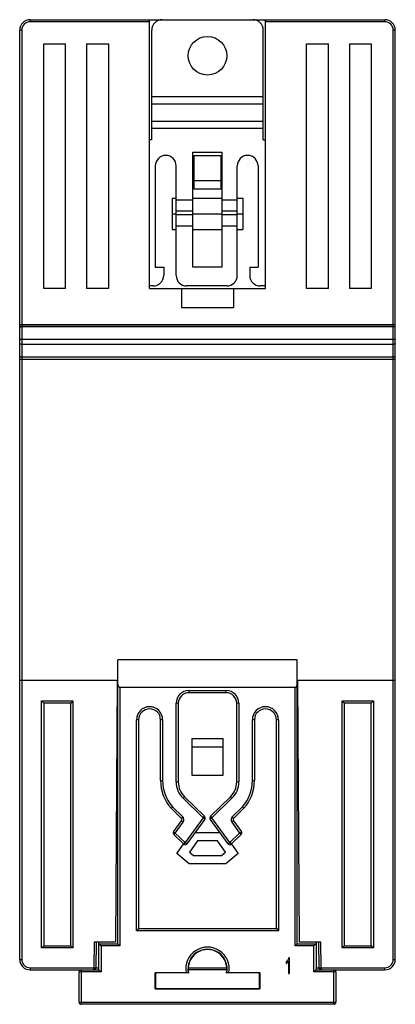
# Model space of a CAD drawing. Header units: millimetres. Extents: x 21.2 to 57.2, y 7.3 to 101.6.
import ezdxf

# ---------------------------------------------------------------- set-up
doc = ezdxf.new("R2010")
doc.units = ezdxf.units.MM
doc.header["$LTSCALE"] = 7.123502
doc.layers.get('0').update_dxf_attribs({"linetype": 'CONTINUOUS'})

msp = doc.modelspace()

# ---------------------------------------------------------------- linework, layer by layer
at = {"color": 7}
for p, q in [((22.17, 101.59), (22.17, 101.39)), ((22.17, 101.59), (56.17, 101.59)), ((33.62, 101.39), (22.17, 101.39)), ((33.62, 75.84), (33.62, 101.59)), ((44.72, 75.84), (44.72, 101.59)), ((56.17, 101.39), (44.72, 101.39)), ((56.17, 101.39), (56.17, 101.59)), ((21.17, 11.59), (21.17, 100.59)), ((21.37, 100.59), (21.17, 100.59)), ((21.37, 100.59), (21.37, 72.19)), ((33.82, 90.09), (33.82, 100.59)), ((44.52, 90.09), (44.52, 100.59)), ((56.97, 72.19), (56.97, 100.59)), ((57.17, 100.59), (56.97, 100.59)), ((57.17, 11.59), (57.17, 100.59)), ((23.47, 75.84), (23.47, 99.29)), ((23.47, 99.29), (25.57, 99.29)), ((25.57, 75.84), (25.57, 99.29)), ((27.57, 99.29), (27.57, 75.84)), ((27.57, 99.29), (29.67, 99.29)), ((29.67, 99.29), (29.67, 75.84)), ((48.67, 75.84), (48.67, 99.29)), ((48.67, 99.29), (50.77, 99.29)), ((50.77, 75.84), (50.77, 99.29)), ((52.77, 99.29), (52.77, 75.84)), ((52.77, 99.29), (54.87, 99.29)), ((54.87, 99.29), (54.87, 75.84)), ((33.82, 94.228), (44.52, 94.228)), ((44.52, 93.487), (33.82, 93.487)), ((33.82, 91.885), (44.52, 91.885)), ((44.52, 91.163), (33.82, 91.163)), ((33.82, 90.09), (33.62, 90.09)), ((44.52, 90.09), (44.72, 90.09)), ((37.77, 77.89), (37.77, 88.89)), ((37.77, 88.89), (40.57, 88.89)), ((40.57, 77.89), (40.57, 88.89)), ((37.87, 88.59), (37.87, 85.39)), ((37.87, 88.59), (40.47, 88.59)), ((40.47, 85.39), (40.47, 88.59)), ((34.17, 87.59), (34.17, 77.89)), ((36.17, 77.09), (36.17, 87.59)), ((42.02, 77.09), (42.02, 87.59)), ((44.02, 87.59), (44.02, 77.89)), ((37.87, 86.19), (40.47, 86.19)), ((37.87, 85.39), (40.47, 85.39)), ((35.77, 84.49), (35.77, 81.49)), ((35.77, 84.49), (36.17, 84.49)), ((36.17, 84.34), (37.77, 84.34)), ((37.77, 84.49), (40.57, 84.49)), ((40.57, 84.34), (42.02, 84.34)), ((42.02, 84.49), (42.57, 84.49)), ((42.57, 84.49), (42.57, 81.49)), ((35.77, 82.99), (36.17, 82.99)), ((36.17, 83.291), (37.77, 83.291)), ((37.77, 82.99), (40.57, 82.99)), ((40.57, 83.291), (42.02, 83.291)), ((42.02, 82.99), (42.57, 82.99)), ((37.77, 82.888), (36.17, 82.888)), ((42.02, 82.888), (40.57, 82.888)), ((35.77, 81.49), (36.17, 81.49)), ((36.17, 81.84), (37.77, 81.84)), ((37.77, 81.49), (40.57, 81.49)), ((40.57, 81.84), (42.02, 81.84)), ((42.02, 81.49), (42.57, 81.49)), ((34.17, 77.89), (34.97, 77.89)), ((34.97, 77.89), (34.97, 77.09)), ((40.57, 77.89), (37.77, 77.89)), ((43.22, 77.89), (43.22, 77.09)), ((43.22, 77.89), (44.02, 77.89)), ((25.57, 75.84), (23.47, 75.84)), ((29.67, 75.84), (27.57, 75.84)), ((33.97, 76.09), (33.62, 76.09)), ((33.62, 75.84), (44.72, 75.84)), ((36.67, 75.84), (36.67, 74.04)), ((41.02, 76.09), (37.17, 76.09)), ((41.67, 75.84), (41.67, 74.04)), ((44.72, 76.09), (44.22, 76.09)), ((50.77, 75.84), (48.67, 75.84)), ((54.87, 75.84), (52.77, 75.84)), ((36.67, 74.04), (41.67, 74.04)), ((21.17, 72.39), (57.17, 72.39)), ((56.97, 72.19), (21.37, 72.19)), ((21.37, 72.176), (21.37, 11.59)), ((56.97, 72.176), (21.37, 72.176)), ((56.97, 11.59), (56.97, 72.176)), ((21.37, 70.985), (56.97, 70.985)), ((56.97, 70.494), (21.37, 70.494)), ((57.17, 69.059), (21.17, 69.059)), ((21.37, 69.304), (56.97, 69.304)), ((47.77, 40.29), (30.57, 40.29)), ((30.57, 13.09), (30.57, 40.29)), ((47.77, 13.09), (47.77, 40.29)), ((21.17, 38.34), (30.52, 38.34)), ((30.52, 38.34), (30.344, 13.24)), ((30.57, 38.09), (30.518, 38.09)), ((47.77, 38.09), (47.821, 38.09)), ((47.82, 38.34), (57.17, 38.34)), ((47.995, 13.24), (47.82, 38.34)), ((47.57, 37.64), (30.77, 37.64)), ((30.77, 37.64), (30.77, 12.89)), ((37.37, 37.33), (40.97, 37.33)), ((37.37, 37.33), (37.37, 37.13)), ((40.97, 37.13), (37.37, 37.13)), ((40.97, 37.13), (40.97, 37.33)), ((47.57, 12.89), (47.57, 37.64)), ((23.27, 36.34), (23.47, 36.14)), ((23.27, 36.34), (26.27, 36.34)), ((23.27, 12.69), (23.27, 36.34)), ((26.07, 36.14), (23.47, 36.14)), ((23.47, 36.14), (23.47, 12.89)), ((26.27, 36.34), (26.07, 36.14)), ((26.07, 12.89), (26.07, 36.14)), ((26.27, 36.34), (26.27, 12.69)), ((36.37, 36.13), (36.17, 36.13)), ((36.17, 28.593), (36.17, 36.13)), ((36.37, 36.13), (36.37, 28.593)), ((42.17, 36.13), (41.97, 36.13)), ((41.97, 28.593), (41.97, 36.13)), ((42.17, 36.13), (42.17, 28.593)), ((52.07, 36.34), (55.07, 36.34)), ((52.07, 36.34), (52.27, 36.14)), ((52.07, 12.69), (52.07, 36.34)), ((54.87, 36.14), (52.27, 36.14)), ((52.27, 36.14), (52.27, 12.89)), ((55.07, 36.34), (54.87, 36.14)), ((54.87, 12.89), (54.87, 36.14)), ((55.07, 36.34), (55.07, 12.69)), ((32.57, 34.54), (32.37, 34.54)), ((32.37, 14.34), (32.37, 34.54)), ((32.57, 34.54), (32.57, 14.54)), ((34.87, 34.54), (34.67, 34.54)), ((34.67, 28.719), (34.67, 34.54)), ((34.87, 34.54), (34.87, 28.719)), ((43.67, 34.54), (43.47, 34.54)), ((43.47, 28.719), (43.47, 34.54)), ((43.67, 34.54), (43.67, 28.719)), ((45.97, 34.54), (45.77, 34.54)), ((45.77, 14.54), (45.77, 34.54)), ((45.97, 34.54), (45.97, 14.34)), ((37.67, 32.74), (40.67, 32.74)), ((37.67, 32.74), (37.67, 29.24)), ((40.67, 29.24), (40.67, 32.74)), ((37.67, 31.94), (40.67, 31.94)), ((37.67, 29.24), (40.67, 29.24)), ((34.67, 28.719), (34.87, 28.719)), ((36.17, 28.593), (36.37, 28.593)), ((41.97, 28.593), (42.17, 28.593)), ((43.47, 28.719), (43.67, 28.719)), ((36.972, 27.162), (36.832, 27.019)), ((36.832, 27.019), (38.744, 25.151)), ((36.972, 27.162), (38.884, 25.294)), ((39.456, 25.294), (41.367, 27.162)), ((39.596, 25.151), (41.507, 27.019)), ((41.507, 27.019), (41.367, 27.162)), ((35.673, 26.069), (35.818, 26.207)), ((36.654, 25.11), (35.673, 26.069)), ((36.794, 25.253), (35.818, 26.207)), ((42.521, 26.207), (41.545, 25.253)), ((42.666, 26.069), (41.685, 25.11)), ((42.666, 26.069), (42.521, 26.207)), ((35.925, 23.809), (36.677, 24.85)), ((36.087, 23.692), (36.839, 24.733)), ((36.654, 25.11), (36.794, 25.253)), ((36.839, 24.733), (36.677, 24.85)), ((38.744, 25.151), (37.027, 22.773)), ((38.906, 25.033), (37.189, 22.656)), ((38.744, 25.151), (38.884, 25.294)), ((38.906, 25.033), (38.744, 25.151)), ((39.596, 25.151), (39.433, 25.033)), ((41.15, 22.656), (39.433, 25.033)), ((39.456, 25.294), (39.596, 25.151)), ((41.312, 22.773), (39.596, 25.151)), ((41.663, 24.85), (41.501, 24.733)), ((41.501, 24.733), (42.252, 23.692)), ((41.545, 25.253), (41.685, 25.11)), ((41.663, 24.85), (42.414, 23.809)), ((35.925, 23.809), (36.087, 23.692)), ((36.087, 23.692), (35.947, 23.549)), ((37.027, 22.773), (36.087, 23.692)), ((37.972, 23.74), (40.368, 23.74)), ((42.252, 23.692), (41.312, 22.773)), ((42.252, 23.692), (42.414, 23.809)), ((42.392, 23.549), (42.252, 23.692)), ((36.887, 22.63), (35.947, 23.549)), ((36.225, 21.74), (36.87, 22.643)), ((36.887, 22.63), (37.027, 22.773)), ((37.027, 22.773), (37.189, 22.656)), ((38.214, 22.94), (37.446, 21.866)), ((40.125, 22.94), (38.214, 22.94)), ((40.893, 21.866), (40.125, 22.94)), ((41.15, 22.656), (41.312, 22.773)), ((41.312, 22.773), (41.452, 22.63)), ((42.392, 23.549), (41.452, 22.63)), ((41.469, 22.643), (42.115, 21.74)), ((37.42, 20.74), (36.225, 21.74)), ((37.446, 21.866), (37.836, 21.54)), ((40.503, 21.54), (40.893, 21.866)), ((42.115, 21.74), (40.92, 20.74)), ((37.836, 21.54), (40.503, 21.54)), ((40.92, 20.74), (37.42, 20.74)), ((32.57, 14.54), (32.37, 14.34)), ((45.97, 14.34), (32.37, 14.34)), ((32.57, 14.54), (45.77, 14.54)), ((45.77, 14.54), (45.97, 14.34)), ((28.294, 13.24), (28.277, 10.79)), ((30.344, 13.24), (28.294, 13.24)), ((28.494, 13.24), (28.477, 10.789)), ((28.77, 10.59), (28.77, 13.24)), ((50.045, 13.24), (47.995, 13.24)), ((49.57, 13.24), (49.57, 10.59)), ((49.862, 10.789), (49.845, 13.24)), ((50.062, 10.79), (50.045, 13.24)), ((23.27, 12.69), (23.47, 12.89)), ((26.27, 12.69), (23.27, 12.69)), ((23.47, 12.89), (26.07, 12.89)), ((26.27, 12.69), (26.07, 12.89)), ((28.77, 13.09), (30.57, 13.09)), ((28.77, 13.09), (28.97, 12.89)), ((30.77, 12.89), (28.97, 12.89)), ((28.97, 12.89), (28.97, 10.39)), ((30.57, 13.09), (30.77, 12.89)), ((47.77, 13.09), (47.57, 12.89)), ((49.37, 12.89), (47.57, 12.89)), ((47.77, 13.09), (49.57, 13.09)), ((49.57, 13.09), (49.37, 12.89)), ((49.37, 10.39), (49.37, 12.89)), ((52.07, 12.69), (52.27, 12.89)), ((55.07, 12.69), (52.07, 12.69)), ((52.27, 12.89), (54.87, 12.89)), ((55.07, 12.69), (54.87, 12.89)), ((21.17, 11.59), (21.37, 11.59)), ((46.722, 11.37), (46.722, 11.192)), ((46.919, 11.413), (46.919, 10.24)), ((47.017, 11.746), (46.954, 11.746)), ((47.017, 10.24), (47.017, 11.746)), ((56.97, 11.59), (57.17, 11.59)), ((22.17, 10.79), (28.277, 10.79)), ((22.17, 10.79), (22.17, 10.59)), ((22.17, 10.59), (28.77, 10.59)), ((28.97, 10.39), (26.87, 10.39)), ((26.87, 7.49), (26.87, 10.39)), ((27.07, 10.59), (27.07, 7.29)), ((28.277, 10.79), (28.477, 10.788)), ((28.277, 10.59), (28.277, 10.79)), ((28.477, 10.789), (28.77, 10.789)), ((28.77, 10.59), (28.97, 10.39)), ((37.314, 10.789), (41.025, 10.789)), ((41.02, 10.59), (37.32, 10.59)), ((49.57, 10.59), (49.37, 10.39)), ((51.47, 10.39), (49.37, 10.39)), ((49.57, 10.789), (49.862, 10.789)), ((49.57, 10.59), (56.17, 10.59)), ((49.862, 10.788), (50.062, 10.79)), ((50.062, 10.79), (56.17, 10.79)), ((50.062, 10.79), (50.062, 10.59)), ((51.27, 7.29), (51.27, 10.59)), ((51.47, 10.39), (51.47, 7.49)), ((56.17, 10.59), (56.17, 10.79)), ((37.125, 10.32), (34.142, 10.32)), ((34.142, 10.32), (34.172, 10.29)), ((34.142, 8.76), (34.142, 10.32)), ((37.363, 10.29), (34.172, 10.29)), ((34.172, 10.29), (34.172, 8.79)), ((44.167, 10.29), (40.976, 10.29)), ((44.197, 10.32), (41.214, 10.32)), ((44.197, 10.32), (44.167, 10.29)), ((44.167, 8.79), (44.167, 10.29)), ((44.197, 10.32), (44.197, 8.76)), ((46.919, 10.24), (47.017, 10.24)), ((34.142, 8.76), (34.172, 8.79)), ((34.142, 8.76), (44.197, 8.76)), ((34.172, 8.79), (44.167, 8.79)), ((44.197, 8.76), (44.167, 8.79)), ((26.87, 7.49), (51.47, 7.49)), ((51.27, 7.29), (27.07, 7.29))]:
    msp.add_line(p, q, dxfattribs=at)
msp.add_circle((39.17, 98.14), 1.85, dxfattribs=at)
for centre, radius, start, end in [((22.17, 100.59), 1, 90, 180), ((22.17, 100.59), 0.8, 90, 180), ((34.82, 100.59), 1, 90, 180), ((43.52, 100.59), 1, 0, 90), ((56.17, 100.59), 1, 0, 90), ((56.17, 100.59), 0.8, 0, 90), ((35.17, 87.59), 1, 0, 180), ((43.02, 87.59), 1, 0, 180), ((33.97, 77.09), 1, 270, 360), ((37.17, 77.09), 1, 180, 270), ((41.02, 77.09), 1, 270, 360), ((44.22, 77.09), 1, 180, 270), ((21.37, 72.39), 0.2, 180, 270), ((56.97, 72.39), 0.2, 270, 360), ((37.37, 36.13), 1.2, 90, 180.00001), ((37.37, 36.13), 1, 90.00002, 180.00003), ((40.97, 36.13), 1.2, 359.99999, 90), ((40.97, 36.13), 1, 359.99998, 90), ((33.62, 34.54), 1.25, 0, 180), ((33.62, 34.54), 1.05, 0, 180), ((44.72, 34.54), 1.25, 0, 180), ((44.72, 34.54), 1.05, 0, 180), ((38.67, 28.719), 4, 180, 221.48604), ((38.67, 28.719), 3.8, 180, 221.3784), ((38.371, 28.593), 2.201, 180.00002, 225.65553), ((38.371, 28.593), 2.001, 180, 225.65553), ((39.969, 28.593), 2.001, 314.34447, 360), ((39.969, 28.593), 2.201, 314.34447, 359.99998), ((39.67, 28.719), 3.8, 318.6216, 360), ((39.67, 28.719), 4, 318.51396, 360), ((36.515, 24.967), 0.2, 324.16235, 45.65992), ((36.515, 24.967), 0.4, 324.16235, 45.65992), ((38.744, 25.151), 0.2, 324.16235, 45.65553), ((39.596, 25.151), 0.2, 134.34447, 215.83765), ((41.825, 24.967), 0.4, 134.34008, 215.83765), ((41.825, 24.967), 0.2, 134.34008, 215.83765), ((36.087, 23.692), 0.2, 144.16235, 225.65553), ((42.252, 23.692), 0.2, 314.34447, 35.83765), ((37.027, 22.773), 0.2, 225.65553, 324.16235), ((41.312, 22.773), 0.2, 215.83765, 314.34447), ((39.17, 10.69), 2.078, 349.73392, 190.26608), ((39.17, 10.69), 1.878, 348.57292, 191.42708), ((39.17, 10.69), 1.85, 347.51311, 192.48689), ((22.17, 11.59), 1, 180, 270), ((22.17, 11.59), 0.8, 180, 270), ((56.17, 11.59), 1, 270, 360), ((56.17, 11.59), 0.8, 270, 360), ((27.07, 10.39), 0.2, 90, 180.00156), ((28.277, 10.79), 0.2, 270, 359.65), ((50.062, 10.79), 0.2, 180.375, 270), ((51.27, 10.39), 0.2, 359.99844, 90), ((40.367, 14.032), 4.798, 230.71255, 231.24245), ((37.972, 14.032), 4.798, 308.75755, 309.28745), ((27.07, 7.49), 0.2, 180, 270), ((51.27, 7.49), 0.2, 270, 360)]:
    msp.add_arc(centre, radius, start, end, dxfattribs=at)
for centre, start_param, end_param in [((30.77, 37.934), -4.712389, -3.141593), ((47.57, 37.934), -3.141593, -1.570796)]:
    msp.add_ellipse(centre, major_axis=(0, 0.294), ratio=0.679245, start_param=start_param, end_param=end_param, dxfattribs=at)
for points, knots in [([(21.228, 72.147), (21.22, 72.142), (21.204, 72.133), (21.185, 72.116), (21.173, 72.098), (21.17, 72.084), (21.17, 72.077)], [0, 0, 0, 0, 0.304037, 0.567639, 0.795246, 1, 1, 1, 1]), ([(21.37, 72.176), (21.344, 72.176), (21.296, 72.171), (21.249, 72.157), (21.228, 72.147)], [0, 0, 0, 0, 0.529656, 1, 1, 1, 1]), ([(57.17, 72.077), (57.17, 72.084), (57.167, 72.098), (57.155, 72.116), (57.135, 72.133), (57.1, 72.154), (57.044, 72.171), (56.995, 72.176), (56.97, 72.176)], [0, 0, 0, 0, 0.08113, 0.171314, 0.275761, 0.39623, 0.68021, 1, 1, 1, 1]), ([(21.17, 70.887), (21.17, 70.894), (21.173, 70.908), (21.185, 70.926), (21.204, 70.943), (21.239, 70.964), (21.296, 70.981), (21.344, 70.985), (21.37, 70.985)], [0, 0, 0, 0, 0.08113, 0.171314, 0.275761, 0.39623, 0.68021, 1, 1, 1, 1]), ([(56.97, 70.985), (56.995, 70.985), (57.044, 70.981), (57.1, 70.964), (57.135, 70.943), (57.155, 70.926), (57.167, 70.908), (57.17, 70.894), (57.17, 70.887)], [0, 0, 0, 0, 0.31979, 0.60377, 0.724239, 0.828686, 0.91887, 1, 1, 1, 1]), ([(21.37, 70.494), (21.344, 70.494), (21.296, 70.499), (21.239, 70.516), (21.204, 70.536), (21.185, 70.553), (21.173, 70.572), (21.17, 70.586), (21.17, 70.593)], [0, 0, 0, 0, 0.31979, 0.60377, 0.724239, 0.828686, 0.91887, 1, 1, 1, 1]), ([(57.17, 70.593), (57.17, 70.586), (57.167, 70.572), (57.155, 70.553), (57.135, 70.536), (57.1, 70.516), (57.044, 70.499), (56.995, 70.494), (56.97, 70.494)], [0, 0, 0, 0, 0.08113, 0.171314, 0.275761, 0.39623, 0.68021, 1, 1, 1, 1]), ([(21.17, 69.402), (21.17, 69.396), (21.173, 69.382), (21.185, 69.363), (21.204, 69.346), (21.239, 69.326), (21.296, 69.309), (21.344, 69.304), (21.37, 69.304)], [0, 0, 0, 0, 0.08113, 0.171314, 0.275761, 0.39623, 0.68021, 1, 1, 1, 1]), ([(56.97, 69.304), (56.995, 69.304), (57.044, 69.309), (57.1, 69.326), (57.135, 69.346), (57.155, 69.363), (57.167, 69.382), (57.17, 69.396), (57.17, 69.402)], [0, 0, 0, 0, 0.31979, 0.60377, 0.724239, 0.828686, 0.91887, 1, 1, 1, 1]), ([(37.329, 10.318), (37.329, 10.318), (37.328, 10.318), (37.328, 10.318), (37.326, 10.318), (37.324, 10.318), (37.319, 10.318), (37.312, 10.318), (37.303, 10.319), (37.293, 10.319), (37.281, 10.319), (37.262, 10.319), (37.236, 10.319), (37.201, 10.319), (37.164, 10.32), (37.138, 10.32), (37.125, 10.32)], [0, 0, 0, 0, 0.001788, 0.005983, 0.012577, 0.021545, 0.046498, 0.08062, 0.123606, 0.174913, 0.233951, 0.300129, 0.451328, 0.622814, 0.808313, 1, 1, 1, 1]), ([(41.214, 10.32), (41.201, 10.32), (41.176, 10.32), (41.138, 10.319), (41.104, 10.319), (41.077, 10.319), (41.059, 10.319), (41.047, 10.319), (41.036, 10.319), (41.027, 10.318), (41.021, 10.318), (41.016, 10.318), (41.013, 10.318), (41.012, 10.318), (41.011, 10.318), (41.011, 10.318), (41.01, 10.318)], [0, 0, 0, 0, 0.191673, 0.377144, 0.548628, 0.699847, 0.766033, 0.825078, 0.876391, 0.919381, 0.953504, 0.978456, 0.987424, 0.994018, 0.998212, 1, 1, 1, 1])]:
    msp.add_open_spline(points, degree=3, knots=knots, dxfattribs=at)
for points in [[(46.954, 11.746), (46.945, 11.714), (46.922, 11.648), (46.869, 11.545), (46.801, 11.447), (46.75, 11.394), (46.722, 11.37)], [(46.722, 11.192), (46.738, 11.202), (46.77, 11.228), (46.826, 11.285), (46.88, 11.35), (46.907, 11.392), (46.919, 11.413)]]:
    msp.add_open_spline(points, degree=3, dxfattribs=at)

doc.saveas('drawing.dxf')
